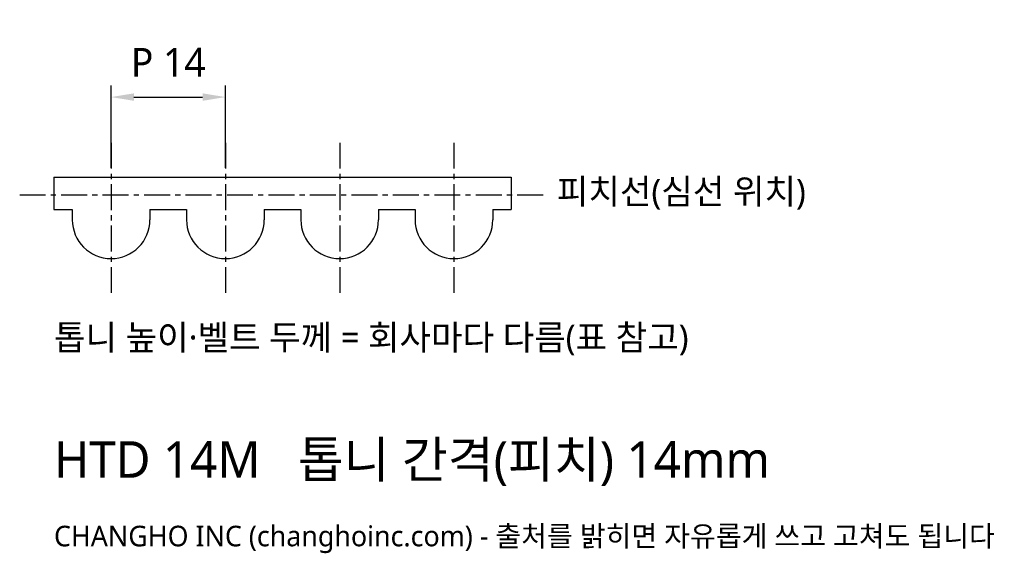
# Model space of a CAD drawing. Header units: millimetres. Extents: x -4 to 116, y -46 to 19.
import ezdxf

# ---------------------------------------------------------------- set-up
doc = ezdxf.new("R2010")
doc.units = ezdxf.units.MM
doc.linetypes.add('CENTER', pattern=[5.08, 3.175, -0.635, 0.635, -0.635])
for name, color, linetype in [('문자', 7, 'CONTINUOUS'), ('외형선', 7, 'CONTINUOUS'), ('중심선', 1, 'CENTER'), ('치수', 4, 'CONTINUOUS')]:
    doc.layers.add(name, color=color, linetype=linetype)
doc.styles.add('CH_KOR', font='malgun.ttf')
doc.dimstyles.new('CH_DIM', dxfattribs={"dimtxt": 2.5, "dimasz": 2, "dimexe": 1, "dimexo": 0.8, "dimgap": 0.8, "dimtad": 1, "dimdsep": 46, "dimtxsty": 'CH_KOR', "dimcen": 2.5, "dimclrd": 4, "dimclre": 4, "dimclrt": 4, "dimazin": 3, "dimtfac": 1, "dimtmove": 0, "dimatfit": 3})

# ---------------------------------------------------------------- blocks, each defined once
blk = doc.blocks.new('_CLOSEDFILLED')
at = {"color": 0, "linetype": 'BYBLOCK'}
blk.add_solid([(-1, 0.164), (0, 0), (-1, -0.164)], dxfattribs=at)
blk = doc.blocks.new('*D1')
at = {"color": 4}
for p, q in [((7, 1.12), (7, 11.2)), ((21, 1.12), (21, 11.2)), ((9.8, 9.8), (18.2, 9.8))]:
    blk.add_line(p, q, dxfattribs=at)
at = {"layer": 'Defpoints'}
for p in [(7, 9.8), (7, 0), (21, 0)]:
    blk.add_point(p, dxfattribs=at)
at = {"layer": '치수', "color": 4, "xscale": 2.8, "yscale": 2.8, "rotation": 180}
blk.add_blockref('_CLOSEDFILLED', (7, 9.8), dxfattribs=at)
at = {"layer": '치수', "color": 4, "xscale": 2.8, "yscale": 2.8}
blk.add_blockref('_CLOSEDFILLED', (21, 9.8), dxfattribs=at)
at = {"layer": '치수', "color": 4, "insert": (14, 14.07), "char_height": 3.5, "attachment_point": 5, "style": 'CH_KOR'}
blk.add_mtext('P 14', dxfattribs=at)

msp = doc.modelspace()

# ---------------------------------------------------------------- linework, layer by layer
at = {"layer": '외형선'}
for p, q in [((0, 0), (56, 0)), ((0, 0), (0, -3.98)), ((56, 0), (56, -3.98)), ((0, -3.98), (2.24, -3.98)), ((2.24, -3.98), (2.24, -5.24)), ((11.76, -3.98), (11.76, -5.24)), ((11.76, -3.98), (16.24, -3.98)), ((16.24, -3.98), (16.24, -5.24)), ((25.76, -3.98), (25.76, -5.24)), ((25.76, -3.98), (30.24, -3.98)), ((30.24, -3.98), (30.24, -5.24)), ((39.76, -3.98), (39.76, -5.24)), ((39.76, -3.98), (44.24, -3.98)), ((44.24, -3.98), (44.24, -5.24)), ((53.76, -3.98), (53.76, -5.24)), ((53.76, -3.98), (56, -3.98))]:
    msp.add_line(p, q, dxfattribs=at)
for centre in [(7, -5.24), (21, -5.24), (35, -5.24), (49, -5.24)]:
    msp.add_arc(centre, 4.76, 180, 360, dxfattribs=at)
at = {"layer": '중심선'}
for p, q in [((7, 4.2), (7, -14.2)), ((21, 4.2), (21, -14.2)), ((35, 4.2), (35, -14.2)), ((49, 4.2), (49, -14.2)), ((-4.2, -2.189), (60.2, -2.189))]:
    msp.add_line(p, q, dxfattribs=at)

# ---------------------------------------------------------------- texts
at = {"layer": '문자', "style": 'CH_KOR'}
for s, height, p in [('피치선(심선 위치)', 3.08, (61.6, -3.309)), ('톱니 높이·벨트 두께 = 회사마다 다름(표 참고)', 3.08, (0, -21.2)), ('HTD 14M   톱니 간격(피치) 14mm', 4.48, (0, -36.88)), ('CHANGHO INC (changhoinc.com) - 출처를 밝히면 자유롭게 쓰고 고쳐도 됩니다', 2.52, (0, -45.28))]:
    msp.add_text(s, height=height, dxfattribs=at).set_placement(p)

# ---------------------------------------------------------------- dimensions: what is measured, and where the dimension line sits
at = {"layer": '치수'}
dim = msp.add_linear_dim(base=(7, 9.8), p1=(7, 0), p2=(21, 0), text='P 14', dimstyle='CH_DIM', override={"dimscale": 1.4}, dxfattribs=at)
dim.commit()
dim.dimension.update_dxf_attribs({"geometry": '*D1', "text_midpoint": (14, 14.07)})

doc.saveas('drawing.dxf')
